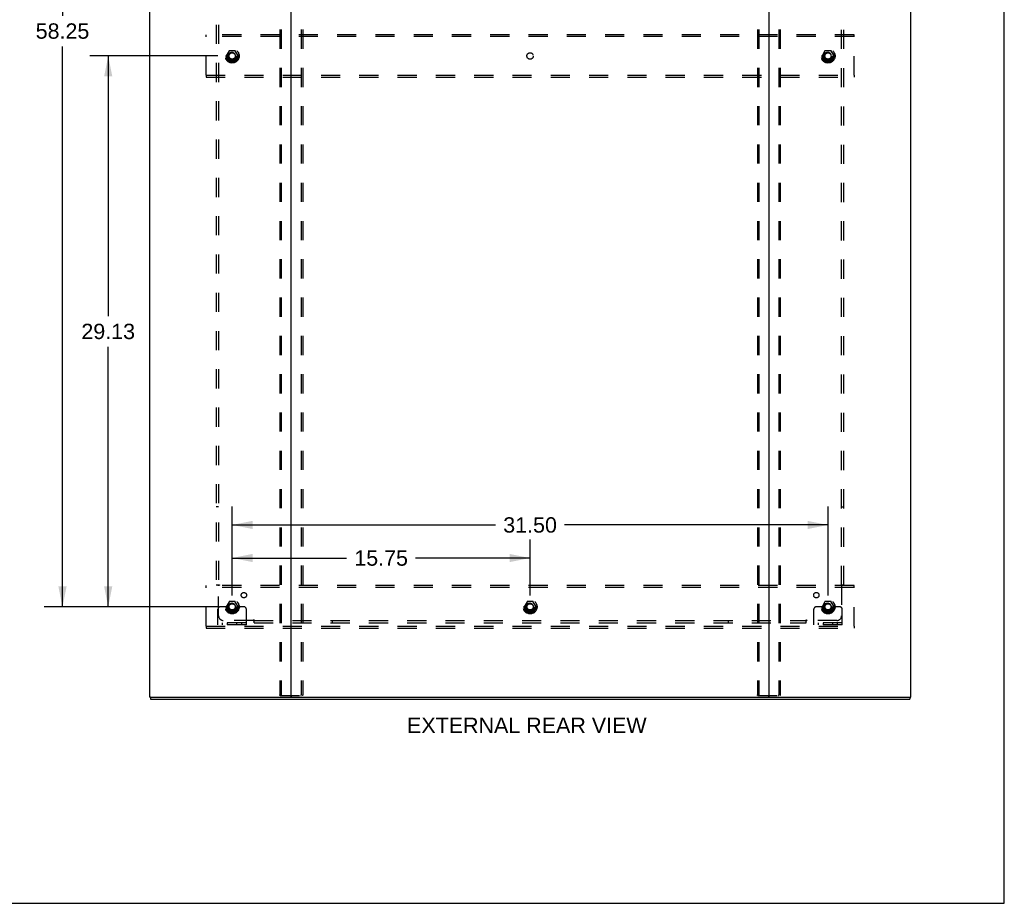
# Model space of a CAD drawing. Header units: inches. Extents: x 0 to 184, y 0 to 119.
# Tile 112 of 115: x 132 to 184, y 0 to 47. Entities that reach past the tile are written whole.
import ezdxf

# ---------------------------------------------------------------- set-up
doc = ezdxf.new("R2010")
doc.units = ezdxf.units.IN
doc.header["$LTSCALE"] = 10.121375
doc.header["$MEASUREMENT"] = 0
doc.linetypes.add('DOT', pattern=[0.2, 0.1, -0.1])
doc.linetypes.add('HIDDEN', pattern=[0.2, 0.1, -0.1])
doc.layers.get('0').update_dxf_attribs({"linetype": 'CONTINUOUS'})
for name, color, linetype in [('DEFAULT_2', 8, 'HIDDEN'), ('DIMENSIONS', 7, 'CONTINUOUS'), ('SUBPANEL', 7, 'CONTINUOUS')]:
    doc.layers.add(name, color=color, linetype=linetype)
doc.styles.get("Standard").update_dxf_attribs({"font": 'arial.ttf'})
doc.dimstyles.new('DIMSTYLE_1', dxfattribs={"dimtxt": 0.811875, "dimasz": 1.0825, "dimexe": 0.09, "dimexo": 0.07, "dimgap": 0.0375, "dimtad": 0, "dimtih": 1, "dimtoh": 1, "dimzin": 4, "dimdsep": 46, "dimtxsty": 'Standard', "dimblk": '_FILLED', "dimblk1": '_FILLED', "dimblk2": '_FILLED', "dimcen": 0.09, "dimadec": 3, "dimazin": 1, "dimtfac": 1, "dimtdec": 3, "dimtofl": 0, "dimtmove": 0, "dimatfit": 3, "dimldrblk": '_FILLED', "dimfxl": 0, "dimtolj": 1, "dimtzin": 4, "dimarcsym": 0})

# ---------------------------------------------------------------- blocks, each defined once
blk = doc.blocks.new('_FILLED')
at = {"color": 0, "linetype": 'ByBlock'}
blk.add_solid([(0, 0), (-1, 0.2), (-1, -0.2)], dxfattribs=at)
blk = doc.blocks.new('*D3')
at = {"layer": 'DIMENSIONS', "color": 2, "linetype": 'Continuous'}
for p, q in [((143.205, 16.266), (143.205, 19.23)), ((158.955, 16.266), (158.955, 19.23)), ((143.205, 18.255), (149.256, 18.255)), ((158.955, 18.255), (152.905, 18.255))]:
    blk.add_line(p, q, dxfattribs=at)
at = {"layer": 'DIMENSIONS', "color": 2, "linetype": 'Continuous', "xscale": 1.0825, "yscale": 1.0825, "zscale": 1.0825, "rotation": 180}
blk.add_blockref('_FILLED', (143.205, 18.255), dxfattribs=at)
at = {"layer": 'DIMENSIONS', "color": 2, "linetype": 'Continuous', "xscale": 1.0825, "yscale": 1.0825, "zscale": 1.0825}
blk.add_blockref('_FILLED', (158.955, 18.255), dxfattribs=at)
at = {"layer": 'DIMENSIONS', "color": 2, "linetype": 'Continuous', "insert": (151.08, 18.661), "char_height": 0.8119, "width": 2.83704, "attachment_point": 2, "line_spacing_factor": 0.9}
blk.add_mtext('15.75', dxfattribs=at)
blk = doc.blocks.new('*D4')
at = {"layer": 'DIMENSIONS', "color": 2, "linetype": 'Continuous'}
for p, q in [((142.448, 73.924), (133.261, 73.924)), ((134.235, 73.924), (134.235, 46.929)), ((134.235, 15.674), (134.235, 45.305)), ((142.448, 15.674), (133.261, 15.674))]:
    blk.add_line(p, q, dxfattribs=at)
at = {"layer": 'DIMENSIONS', "color": 2, "linetype": 'Continuous', "xscale": 1.0825, "yscale": 1.0825, "zscale": 1.0825}
for p, rotation in [((134.235, 73.924), 90), ((134.235, 15.674), 270)]:
    blk.add_blockref('_FILLED', p, dxfattribs=dict(at, rotation=rotation))
at = {"layer": 'DIMENSIONS', "color": 2, "linetype": 'Continuous', "insert": (134.235, 46.523), "char_height": 0.8119, "width": 2.83704, "attachment_point": 2, "line_spacing_factor": 0.9}
blk.add_mtext('58.25', dxfattribs=at)
blk = doc.blocks.new('*D5')
at = {"layer": 'DIMENSIONS', "color": 2, "linetype": 'Continuous'}
for p, q in [((143.205, 16.266), (143.205, 20.979)), ((174.705, 16.266), (174.705, 20.979)), ((143.205, 20.004), (157.131, 20.004)), ((174.705, 20.004), (160.78, 20.004))]:
    blk.add_line(p, q, dxfattribs=at)
at = {"layer": 'DIMENSIONS', "color": 2, "linetype": 'Continuous', "xscale": 1.0825, "yscale": 1.0825, "zscale": 1.0825, "rotation": 180}
blk.add_blockref('_FILLED', (143.205, 20.004), dxfattribs=at)
at = {"layer": 'DIMENSIONS', "color": 2, "linetype": 'Continuous', "xscale": 1.0825, "yscale": 1.0825, "zscale": 1.0825}
blk.add_blockref('_FILLED', (174.705, 20.004), dxfattribs=at)
at = {"layer": 'DIMENSIONS', "color": 2, "linetype": 'Continuous', "insert": (158.955, 20.41), "char_height": 0.8119, "width": 2.83704, "attachment_point": 2, "line_spacing_factor": 0.9}
blk.add_mtext('31.50', dxfattribs=at)
blk = doc.blocks.new('*D6')
at = {"layer": 'DIMENSIONS', "color": 2, "linetype": 'Continuous'}
for p, q in [((142.448, 44.799), (135.678, 44.799)), ((136.652, 44.799), (136.652, 31.048)), ((136.652, 15.674), (136.652, 29.424)), ((142.448, 15.674), (135.678, 15.674))]:
    blk.add_line(p, q, dxfattribs=at)
at = {"layer": 'DIMENSIONS', "color": 2, "linetype": 'Continuous', "xscale": 1.0825, "yscale": 1.0825, "zscale": 1.0825}
for p, rotation in [((136.652, 44.799), 90), ((136.652, 15.674), 270)]:
    blk.add_blockref('_FILLED', p, dxfattribs=dict(at, rotation=rotation))
at = {"layer": 'DIMENSIONS', "color": 2, "linetype": 'Continuous', "insert": (136.652, 30.642), "char_height": 0.8119, "width": 2.83704, "attachment_point": 2, "line_spacing_factor": 0.9}
blk.add_mtext('29.13', dxfattribs=at)

msp = doc.modelspace()

# ---------------------------------------------------------------- linework, layer by layer
at = {"color": 7, "linetype": 'Continuous'}
for p, q in [((184.025, 0), (184.025, 119.075)), ((138.882, 10.903), (138.882, 10.799)), ((138.887, 10.903), (138.92, 10.903)), ((146.29, 10.903), (171.62, 10.903)), ((178.99, 10.903), (179.024, 10.903)), ((179.028, 10.903), (179.028, 10.799)), ((0, 0), (184.025, 0))]:
    msp.add_line(p, q, dxfattribs=at)
at = {"color": 3, "linetype": 'Continuous'}
for p, q in [((138.83, 78.695), (138.83, 10.903)), ((146.33, 10.943), (146.33, 78.655)), ((171.58, 78.655), (171.58, 10.943)), ((179.08, 10.903), (179.08, 78.695)), ((138.887, 10.903), (138.83, 10.903)), ((138.882, 10.799), (179.028, 10.799)), ((138.92, 10.903), (146.29, 10.903)), ((171.62, 10.903), (178.99, 10.903)), ((179.024, 10.903), (179.08, 10.903))]:
    msp.add_line(p, q, dxfattribs=at)
for centre, start, end in [((146.29, 10.943), 270, 360), ((171.62, 10.943), 180, 270)]:
    msp.add_arc(centre, 0.04, start, end, dxfattribs=at)
at = {"color": 7, "linetype": 'Continuous'}
for centre, start, end in [((146.37, 10.943), 180, 270), ((171.54, 10.943), 270, 360)]:
    msp.add_arc(centre, 0.04, start, end, dxfattribs=at)
at = {"layer": 'DEFAULT_2', "color": 8, "linetype": 'HIDDEN'}
for p, q in [((145.727, 78.581), (145.727, 11.016)), ((145.8, 78.581), (145.8, 11.016)), ((146.861, 78.581), (146.861, 11.016)), ((146.934, 78.581), (146.934, 11.016)), ((170.977, 78.581), (170.977, 11.016)), ((171.05, 78.581), (171.05, 11.016)), ((172.111, 78.581), (172.111, 11.016)), ((172.184, 78.581), (172.184, 11.016)), ((141.83, 45.82), (141.83, 45.924)), ((176.08, 45.924), (141.83, 45.924)), ((141.83, 43.778), (141.83, 45.82)), ((176.08, 45.82), (141.83, 45.82)), ((176.08, 45.82), (176.08, 45.924)), ((176.08, 43.778), (176.08, 45.82)), ((143.042, 45.071), (142.888, 44.804)), ((142.888, 44.794), (143.042, 44.526)), ((143.36, 45.076), (143.051, 45.076)), ((143.523, 44.804), (143.369, 45.071)), ((143.369, 44.526), (143.523, 44.794)), ((174.542, 45.071), (174.388, 44.804)), ((174.388, 44.794), (174.542, 44.526)), ((174.86, 45.076), (174.551, 45.076)), ((175.023, 44.804), (174.869, 45.071)), ((174.869, 44.526), (175.023, 44.794)), ((143.36, 44.521), (143.051, 44.521)), ((174.86, 44.521), (174.551, 44.521)), ((141.83, 43.778), (141.83, 43.674)), ((141.83, 43.778), (176.08, 43.778)), ((176.08, 43.778), (176.08, 43.674)), ((141.83, 43.674), (176.08, 43.674)), ((176.08, 16.799), (141.83, 16.799)), ((141.83, 16.695), (141.83, 16.799)), ((176.08, 16.695), (141.83, 16.695)), ((141.83, 14.653), (141.83, 16.695)), ((176.08, 16.695), (176.08, 16.799)), ((176.08, 14.653), (176.08, 16.695)), ((142.67, 15.674), (142.58, 15.674)), ((142.791, 15.674), (142.67, 15.674)), ((143.03, 15.674), (142.791, 15.674)), ((143.042, 15.946), (142.888, 15.679)), ((142.888, 15.669), (143.042, 15.401)), ((143.36, 15.951), (143.051, 15.951)), ((143.523, 15.679), (143.369, 15.946)), ((143.369, 15.401), (143.523, 15.669)), ((143.38, 15.674), (143.62, 15.674)), ((143.741, 15.674), (143.62, 15.674)), ((143.83, 15.674), (143.741, 15.674)), ((158.792, 15.946), (158.638, 15.679)), ((158.638, 15.669), (158.792, 15.401)), ((159.11, 15.951), (158.801, 15.951)), ((159.273, 15.679), (159.119, 15.946)), ((159.119, 15.401), (159.273, 15.669)), ((174.17, 15.674), (174.08, 15.674)), ((174.291, 15.674), (174.17, 15.674)), ((174.53, 15.674), (174.291, 15.674)), ((174.542, 15.946), (174.388, 15.679)), ((174.388, 15.669), (174.542, 15.401)), ((174.86, 15.951), (174.551, 15.951)), ((175.023, 15.679), (174.869, 15.946)), ((174.869, 15.401), (175.023, 15.669)), ((174.88, 15.674), (175.12, 15.674)), ((175.241, 15.674), (175.12, 15.674)), ((175.33, 15.674), (175.241, 15.674)), ((142.455, 14.726), (142.455, 15.549)), ((143.36, 15.396), (143.051, 15.396)), ((143.955, 14.726), (143.955, 15.549)), ((159.11, 15.396), (158.801, 15.396)), ((173.955, 14.726), (173.955, 15.549)), ((174.86, 15.396), (174.551, 15.396)), ((175.455, 14.726), (175.455, 15.549)), ((141.83, 14.653), (176.08, 14.653)), ((141.83, 14.653), (141.83, 14.549)), ((143.955, 14.83), (142.455, 14.83)), ((143.955, 14.726), (142.455, 14.726)), ((142.702, 14.726), (142.702, 14.83)), ((142.958, 14.726), (142.958, 14.83)), ((143.452, 14.726), (143.452, 14.83)), ((143.708, 14.726), (143.708, 14.83)), ((175.455, 14.83), (173.955, 14.83)), ((175.455, 14.726), (173.955, 14.726)), ((174.202, 14.726), (174.202, 14.83)), ((174.458, 14.726), (174.458, 14.83)), ((174.952, 14.726), (174.952, 14.83)), ((175.208, 14.726), (175.208, 14.83)), ((176.08, 14.653), (176.08, 14.549)), ((141.83, 14.549), (176.08, 14.549)), ((145.748, 10.986), (146.913, 10.986)), ((170.998, 10.986), (172.163, 10.986))]:
    msp.add_line(p, q, dxfattribs=at)
for points in [[(145.748, 10.986), (145.742, 10.987), (145.737, 10.99), (145.733, 10.995), (145.729, 11.001), (145.727, 11.008), (145.727, 11.016)], [(145.8, 11.016), (145.801, 11.008), (145.803, 11.001), (145.806, 10.995), (145.811, 10.99), (145.816, 10.987), (145.821, 10.986)], [(146.84, 10.986), (146.845, 10.987), (146.85, 10.99), (146.855, 10.995), (146.858, 11.001), (146.86, 11.008), (146.861, 11.016)], [(146.934, 11.016), (146.934, 11.008), (146.931, 11.001), (146.928, 10.995), (146.924, 10.99), (146.919, 10.987), (146.913, 10.986)], [(170.998, 10.986), (170.992, 10.987), (170.987, 10.99), (170.983, 10.995), (170.979, 11.001), (170.977, 11.008), (170.977, 11.016)], [(171.05, 11.016), (171.051, 11.008), (171.053, 11.001), (171.056, 10.995), (171.061, 10.99), (171.066, 10.987), (171.071, 10.986)], [(172.09, 10.986), (172.095, 10.987), (172.1, 10.99), (172.105, 10.995), (172.108, 11.001), (172.11, 11.008), (172.111, 11.016)], [(172.184, 11.016), (172.184, 11.008), (172.181, 11.001), (172.178, 10.995), (172.174, 10.99), (172.169, 10.987), (172.163, 10.986)]]:
    msp.add_lwpolyline(points, dxfattribs=at)
for centre, radius in [((143.205, 44.799), 0.372), ((143.205, 44.799), 0.356), ((143.205, 44.799), 0.312), ((143.205, 44.799), 0.204), ((143.205, 44.799), 0.188), ((143.205, 44.799), 0.183), ((143.205, 44.799), 0.165), ((174.705, 44.799), 0.372), ((174.705, 44.799), 0.356), ((174.705, 44.799), 0.312), ((174.705, 44.799), 0.204), ((174.705, 44.799), 0.188), ((174.705, 44.799), 0.183), ((174.705, 44.799), 0.165), ((143.205, 15.674), 0.372), ((143.205, 15.674), 0.356), ((143.205, 15.674), 0.312), ((143.205, 15.674), 0.204), ((143.205, 15.674), 0.188), ((143.205, 15.674), 0.183), ((143.205, 15.674), 0.165), ((158.955, 15.674), 0.372), ((158.955, 15.674), 0.356), ((158.955, 15.674), 0.312), ((158.955, 15.674), 0.204), ((158.955, 15.674), 0.188), ((158.955, 15.674), 0.183), ((158.955, 15.674), 0.165), ((174.705, 15.674), 0.372), ((174.705, 15.674), 0.356), ((174.705, 15.674), 0.312), ((174.705, 15.674), 0.204), ((174.705, 15.674), 0.188), ((174.705, 15.674), 0.183), ((174.705, 15.674), 0.165)]:
    msp.add_circle(centre, radius, dxfattribs=at)
at = {"layer": 'DEFAULT_2', "color": 8, "linetype": 'DOT'}
for centre in [(143.205, 44.799), (158.955, 44.799), (174.705, 44.799), (143.205, 15.674), (158.955, 15.674), (174.705, 15.674)]:
    msp.add_circle(centre, 0.17, dxfattribs=at)
at = {"layer": 'DEFAULT_2', "color": 8, "linetype": 'HIDDEN'}
for centre, radius, start, end in [((142.897, 44.799), 0.01, 150.0127, 209.9883), ((143.051, 45.066), 0.01, 90.0124, 149.9892), ((143.36, 45.066), 0.01, 30.012, 89.9887), ((143.514, 44.799), 0.01, 330.0127, 29.9883), ((174.397, 44.799), 0.01, 150.0127, 209.9883), ((174.551, 45.066), 0.01, 90.0124, 149.9892), ((174.86, 45.066), 0.01, 30.012, 89.9887), ((175.014, 44.799), 0.01, 330.0127, 29.9883), ((143.051, 44.531), 0.01, 210.012, 269.9887), ((143.36, 44.531), 0.01, 270.0124, 329.9892), ((174.551, 44.531), 0.01, 210.012, 269.9887), ((174.86, 44.531), 0.01, 270.0124, 329.9892), ((142.58, 15.549), 0.125, 90, 180), ((142.897, 15.674), 0.01, 150.0127, 209.9883), ((143.205, 15.674), 0.175, 180, 360), ((143.051, 15.941), 0.01, 90.0124, 149.9892), ((143.36, 15.941), 0.01, 30.012, 89.9887), ((143.514, 15.674), 0.01, 330.0127, 29.9883), ((143.83, 15.549), 0.125, 0, 90), ((158.647, 15.674), 0.01, 150.0127, 209.9883), ((158.801, 15.941), 0.01, 90.0124, 149.9892), ((159.11, 15.941), 0.01, 30.012, 89.9887), ((159.264, 15.674), 0.01, 330.0127, 29.9883), ((174.08, 15.549), 0.125, 90, 180), ((174.397, 15.674), 0.01, 150.0127, 209.9883), ((174.705, 15.674), 0.175, 180, 360), ((174.551, 15.941), 0.01, 90.0124, 149.9892), ((174.86, 15.941), 0.01, 30.012, 89.9887), ((175.014, 15.674), 0.01, 330.0127, 29.9883), ((175.33, 15.549), 0.125, 0, 90), ((143.051, 15.406), 0.01, 210.012, 269.9887), ((143.36, 15.406), 0.01, 270.0124, 329.9892), ((158.801, 15.406), 0.01, 210.012, 269.9887), ((159.11, 15.406), 0.01, 270.0124, 329.9892), ((174.551, 15.406), 0.01, 210.012, 269.9887), ((174.86, 15.406), 0.01, 270.0124, 329.9892)]:
    msp.add_arc(centre, radius, start, end, dxfattribs=at)
at = {"layer": 'SUBPANEL', "color": 8, "linetype": 'HIDDEN'}
for p, q in [((142.362, 72.767), (142.362, 16.83)), ((142.487, 72.767), (142.487, 16.83)), ((175.424, 16.83), (175.424, 72.767)), ((175.549, 16.83), (175.549, 72.767)), ((142.487, 20.955), (142.362, 20.955)), ((175.424, 20.955), (175.549, 20.955)), ((142.362, 16.83), (142.528, 16.83)), ((142.468, 16.813), (142.474, 16.806)), ((142.487, 15.205), (142.487, 16.795)), ((175.383, 16.83), (175.549, 16.83)), ((175.424, 16.795), (175.424, 15.205)), ((144.326, 14.955), (142.737, 14.955)), ((144.362, 14.83), (144.362, 14.996)), ((144.362, 14.955), (173.549, 14.955)), ((144.362, 14.83), (173.549, 14.83)), ((148.487, 14.955), (148.487, 14.83)), ((169.424, 14.955), (169.424, 14.83)), ((173.549, 14.83), (173.549, 14.996)), ((173.566, 14.936), (173.573, 14.943)), ((175.174, 14.955), (173.585, 14.955))]:
    msp.add_line(p, q, dxfattribs=at)
for points in [[(142.448, 16.83), (142.45, 16.828), (142.452, 16.827), (142.454, 16.825), (142.456, 16.824), (142.458, 16.822), (142.46, 16.82), (142.462, 16.819), (142.463, 16.817), (142.465, 16.816), (142.466, 16.814), (142.468, 16.813)], [(142.474, 16.806), (142.476, 16.804), (142.478, 16.803), (142.48, 16.801), (142.482, 16.799), (142.484, 16.797), (142.485, 16.796), (142.487, 16.795)], [(142.528, 16.83), (142.527, 16.828), (142.526, 16.826), (142.525, 16.825), (142.524, 16.823), (142.523, 16.822), (142.522, 16.82), (142.521, 16.819), (142.519, 16.817), (142.518, 16.816), (142.516, 16.814), (142.514, 16.813), (142.512, 16.811), (142.51, 16.81), (142.508, 16.809), (142.506, 16.807), (142.504, 16.806), (142.501, 16.805), (142.499, 16.803), (142.497, 16.802), (142.494, 16.8), (142.492, 16.799), (142.49, 16.797), (142.488, 16.796), (142.487, 16.795)], [(175.383, 16.83), (175.384, 16.828), (175.385, 16.826), (175.386, 16.825), (175.387, 16.823), (175.388, 16.822), (175.389, 16.82), (175.39, 16.819), (175.392, 16.817), (175.393, 16.816), (175.395, 16.814), (175.397, 16.813), (175.399, 16.811), (175.401, 16.81), (175.403, 16.809), (175.405, 16.807), (175.409, 16.805)], [(175.409, 16.805), (175.412, 16.803), (175.414, 16.802), (175.417, 16.8), (175.419, 16.799), (175.421, 16.797), (175.423, 16.796), (175.424, 16.795)], [(175.443, 16.813), (175.436, 16.806), (175.435, 16.804), (175.433, 16.803), (175.431, 16.801), (175.429, 16.799), (175.427, 16.797), (175.426, 16.796), (175.424, 16.795)], [(175.463, 16.83), (175.461, 16.828), (175.458, 16.827), (175.456, 16.825), (175.454, 16.824), (175.453, 16.822), (175.451, 16.82), (175.449, 16.819), (175.448, 16.817), (175.446, 16.816), (175.444, 16.814), (175.443, 16.813)], [(144.337, 14.97), (144.335, 14.967), (144.334, 14.965), (144.332, 14.963), (144.331, 14.96), (144.329, 14.958), (144.328, 14.957), (144.326, 14.955)], [(144.345, 14.936), (144.338, 14.943), (144.336, 14.945), (144.334, 14.946), (144.333, 14.948), (144.331, 14.95), (144.329, 14.952), (144.328, 14.953), (144.326, 14.955)], [(144.362, 14.996), (144.36, 14.995), (144.358, 14.994), (144.357, 14.993), (144.355, 14.993), (144.353, 14.991), (144.352, 14.99), (144.35, 14.989), (144.349, 14.987), (144.347, 14.986), (144.346, 14.984), (144.345, 14.982), (144.343, 14.98), (144.342, 14.978), (144.341, 14.976), (144.339, 14.974), (144.337, 14.97)], [(144.362, 14.916), (144.36, 14.918), (144.359, 14.921), (144.357, 14.923), (144.355, 14.925), (144.354, 14.926), (144.352, 14.928), (144.351, 14.93), (144.349, 14.932), (144.348, 14.933), (144.346, 14.935), (144.345, 14.936)], [(173.549, 14.996), (173.551, 14.995), (173.553, 14.994), (173.554, 14.993), (173.556, 14.993), (173.557, 14.991), (173.559, 14.99), (173.561, 14.989), (173.562, 14.987), (173.563, 14.986), (173.565, 14.984), (173.566, 14.982), (173.568, 14.98), (173.569, 14.978), (173.57, 14.976), (173.572, 14.974)], [(173.549, 14.916), (173.551, 14.918), (173.552, 14.921), (173.554, 14.923), (173.555, 14.925), (173.557, 14.926), (173.559, 14.928), (173.56, 14.93), (173.562, 14.932), (173.563, 14.933), (173.565, 14.935), (173.566, 14.936)], [(173.572, 14.974), (173.574, 14.97), (173.576, 14.967), (173.577, 14.965), (173.579, 14.963), (173.58, 14.96), (173.582, 14.958), (173.583, 14.957), (173.585, 14.955)], [(173.573, 14.943), (173.575, 14.945), (173.576, 14.946), (173.578, 14.948), (173.58, 14.95), (173.582, 14.952), (173.583, 14.953), (173.585, 14.955)]]:
    msp.add_lwpolyline(points, dxfattribs=at)
for centre, radius in [((143.205, 44.799), 0.25), ((174.705, 44.799), 0.25), ((143.824, 16.292), 0.141), ((174.087, 16.292), 0.141), ((143.205, 15.674), 0.25), ((158.955, 15.674), 0.25), ((174.705, 15.674), 0.25)]:
    msp.add_circle(centre, radius, dxfattribs=at)
for centre, start, end in [((142.737, 15.205), 180, 270), ((175.174, 15.205), 270, 360)]:
    msp.add_arc(centre, 0.25, start, end, dxfattribs=at)

# ---------------------------------------------------------------- texts
at = {"layer": 'DIMENSIONS', "color": 2, "linetype": 'Continuous', "insert": (158.783, 9.816), "char_height": 0.81188, "width": 12.6399, "attachment_point": 2, "line_spacing_factor": 0.9}
msp.add_mtext('EXTERNAL REAR VIEW', dxfattribs=at)

# ---------------------------------------------------------------- dimensions: what is measured, and where the dimension line sits
at = {"layer": 'DIMENSIONS', "color": 2, "linetype": 'Continuous'}
for base, p1, p2, angle, picture, middle in [((134.235, 73.924), (142.518, 15.674), (142.518, 73.924), 90, '*D4', (134.235, 46.112)), ((136.652272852, 15.673610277), (142.517689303, 44.798610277), (142.517689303, 15.673610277), 270, '*D6', (136.641494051, 30.231583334))]:
    dim = msp.add_linear_dim(base=base, p1=p1, p2=p2, angle=angle, dimstyle='DIMSTYLE_1', dxfattribs=at)
    dim.commit()
    dim.dimension.update_dxf_attribs({"geometry": picture, "text_midpoint": middle, "dimtype": 160})
for base, p2, picture, middle in [((174.705, 20.004), (174.705, 16.196), '*D5', (158.954, 20)), ((158.955, 18.255), (158.955, 16.196), '*D3', (151.118, 18.251))]:
    dim = msp.add_linear_dim(base=base, p1=(143.205, 16.196), p2=p2, dimstyle='DIMSTYLE_1', dxfattribs=at)
    dim.commit()
    dim.dimension.update_dxf_attribs({"geometry": picture, "text_midpoint": middle, "dimtype": 160})

doc.saveas('drawing.dxf')
